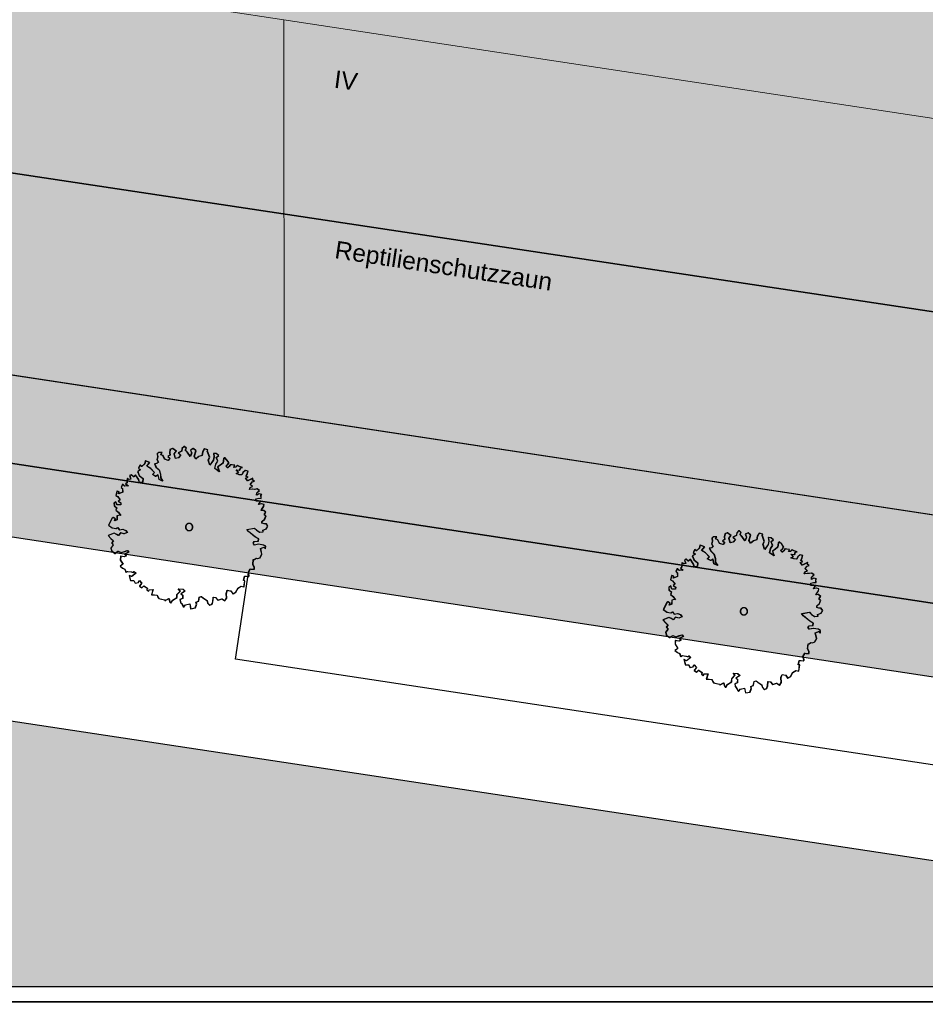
# Model space of a CAD drawing. Header units: metres. Extents: x -5203299 to 2078834, y 245743 to 5816291.
# Tile 229 of 256: x 366398 to 366429, y 5814224 to 5814258. Entities that reach past the tile are written whole.
import ezdxf

# ---------------------------------------------------------------- set-up
doc = ezdxf.new("R2010")
doc.units = ezdxf.units.M
doc.header["$LTSCALE"] = 0.5
for name, color, linetype, lineweight in [('01.01_Text-Beschriftung Geschosse', 7, 'Continuous', 25), ('02.00_Gebäude-Dachlinien Neubau etc', 7, 'Continuous', 9), ('02.02_Nutzung. Gebäude-Gewerbe Neubau', 7, 'Continuous', 9), ('2D-Schatten', 7, 'Continuous', 5), ('30 -39 Baustelle- Fläche', 7, 'Continuous', 15), ('99.04_Erschließung_VP-S-Borde-Kantenstein', 7, 'Continuous', 25), ('CS_XREF_Straßenpl-Bäume', 7, 'Continuous', 25), ('Keine', 7, 'Continuous', 9)]:
    doc.layers.add(name, color=color, linetype=linetype, lineweight=lineweight)
for name, color, linetype, lineweight, true_color in [('30 -34 Innenwände- 4 Türen_Fenster', 7, 'Continuous', 15, 0x9955ff), ('99.04_Erschließung_VP-S-Borde-Begrenzungslinie-Parkstände', 1, 'Continuous', 25, 0xff0000), ('99.04_Erschließung_VP-S-Farben-Gehweg-Betonsteinpflaster', 7, 'Continuous', 25, 0xffd6a8), ('99.04_Erschließung_VP-S-Farben-Grünflächen', 7, 'Continuous', 25, 0xc2e687), ('99.04_Erschließung_VP-S-Farben-Mulde', 7, 'Continuous', 25, 0xa8ffff), ('99.04_Gleisplanung VP 02_23-EB-1236R-A-FAHRKANTE', 150, 'Continuous', 35, 0x007fff), ('S-Baum', 7, 'Continuous', 25, 0x4c994c)]:
    doc.layers.add(name, color=color, linetype=linetype, lineweight=lineweight, true_color=true_color)
doc.styles.add('Arial', font='arial.ttf')

# ---------------------------------------------------------------- blocks, each defined once
blk = doc.blocks.new('Gruppe-13')
at = {"layer": 'S-Baum', "flags": 128}
blk.add_lwpolyline([(366425.884, 5814237.619), (366425.817, 5814237.621), (366425.738, 5814237.643), (366425.74, 5814237.691), (366425.83, 5814237.776), (366425.874, 5814237.89), (366425.826, 5814237.912), (366425.828, 5814237.96), (366425.867, 5814238.018), (366425.793, 5814238.08), (366425.713, 5814238.071), (366425.726, 5814238.111), (366425.797, 5814238.216), (366425.808, 5814238.283), (366425.721, 5814238.306), (366425.624, 5814238.281), (366425.684, 5814238.386), (366425.54, 5814238.4), (366425.532, 5814238.479), (366425.631, 5814238.496), (366425.707, 5814238.493), (366425.703, 5814238.601), (366425.723, 5814238.628), (366425.636, 5814238.651), (366425.556, 5814238.606), (366425.558, 5814238.682), (366425.64, 5814238.758), (366425.563, 5814238.821), (366425.483, 5814238.803), (366425.407, 5814238.806), (366425.307, 5814238.798), (366425.33, 5814238.868), (366425.41, 5814238.902), (366425.333, 5814238.975), (366425.404, 5814239.061), (366425.473, 5814239.087), (366425.417, 5814239.117), (366425.42, 5814239.185), (366425.33, 5814239.14), (366425.241, 5814239.095), (366425.173, 5814239.185), (366425.254, 5814239.221), (366425.187, 5814239.252), (366425.23, 5814239.338), (366425.252, 5814239.425), (366425.165, 5814239.448), (366425.084, 5814239.383), (366425.042, 5814239.305), (366424.954, 5814239.308), (366424.848, 5814239.351), (366424.928, 5814239.388), (366424.852, 5814239.47), (366424.971, 5814239.466), (366425.002, 5814239.541), (366425.062, 5814239.559), (366424.955, 5814239.594), (366424.885, 5814239.624), (366424.827, 5814239.567), (366424.767, 5814239.56), (366424.798, 5814239.636), (366424.702, 5814239.65), (366424.643, 5814239.652), (366424.601, 5814239.594), (366424.552, 5814239.548), (366424.494, 5814239.598), (366424.555, 5814239.655), (366424.597, 5814239.713), (366424.532, 5814239.812), (366424.448, 5814239.902), (366424.415, 5814239.864), (366424.39, 5814239.709), (366424.3, 5814239.633), (366424.21, 5814239.579), (366424.264, 5814239.411), (366424.112, 5814239.523), (366424.145, 5814239.669), (366424.217, 5814239.774), (366424.165, 5814239.903), (366424.243, 5814239.969), (366424.158, 5814240.039), (366424.07, 5814240.042), (366424.086, 5814239.926), (366424.062, 5814239.808), (366423.941, 5814239.637), (366423.887, 5814239.814), (366423.93, 5814239.911), (366423.858, 5814240.118), (366423.871, 5814240.165), (366423.753, 5814240.2), (366423.693, 5814240.095), (366423.669, 5814239.968), (366423.56, 5814239.932), (366423.458, 5814239.848), (366423.402, 5814239.949), (366423.459, 5814240.131), (366423.374, 5814240.213), (366423.273, 5814240.157), (366423.318, 5814240.059), (366423.266, 5814239.934), (366423.163, 5814240.082), (366423.098, 5814240.155), (366423.128, 5814240.221), (366423.062, 5814240.283), (366422.983, 5814240.207), (366422.969, 5814240.119), (366422.851, 5814240.064), (366422.936, 5814239.982), (366422.854, 5814239.888), (366422.757, 5814239.863), (366422.715, 5814240.017), (366422.711, 5814240.021), (366422.785, 5814240.114), (366422.661, 5814240.206), (366422.572, 5814240.172), (366422.557, 5814240.065), (366422.565, 5814239.977), (366422.493, 5814239.929), (366422.562, 5814239.879), (366422.508, 5814239.801), (366422.385, 5814239.836), (366422.33, 5814239.966), (366422.252, 5814239.997), (366422.294, 5814240.074), (366422.178, 5814240.067), (366422.125, 5814240.021), (366422.142, 5814239.921), (366422.119, 5814239.834), (366422.167, 5814239.736), (366422.114, 5814239.69), (366422.037, 5814239.681), (366422.09, 5814239.572), (366422.194, 5814239.472), (366422.24, 5814239.324), (366422.244, 5814239.196), (366422.32, 5814239.086), (366422.194, 5814239.138), (366422.16, 5814239.307), (366422.079, 5814239.25), (366421.965, 5814239.313), (366422.036, 5814239.379), (366421.904, 5814239.519), (366421.771, 5814239.603), (366421.872, 5814239.727), (366421.718, 5814239.78), (366421.695, 5814239.684), (366421.593, 5814239.589), (366421.538, 5814239.639), (366421.483, 5814239.533), (366421.552, 5814239.474), (366421.451, 5814239.418), (366421.506, 5814239.281), (366421.638, 5814239.177), (366421.625, 5814239.05), (366421.517, 5814239.034), (366421.49, 5814239.143), (366421.379, 5814239.305), (366421.317, 5814239.236), (366421.232, 5814239.298), (366421.183, 5814239.28), (366421.218, 5814239.152), (366421.159, 5814239.145), (366421.092, 5814239.176), (366421.089, 5814239.108), (366421.087, 5814239.029), (366421.046, 5814238.994), (366421.131, 5814238.923), (366421.003, 5814238.907), (366420.938, 5814238.977), (366420.886, 5814238.872), (366420.933, 5814238.83), (366420.94, 5814238.703), (366420.799, 5814238.648), (366420.813, 5814238.719), (366420.743, 5814238.738), (366420.701, 5814238.595), (366420.768, 5814238.553), (366420.852, 5814238.443), (366420.791, 5814238.397), (366420.877, 5814238.343), (366420.866, 5814238.267), (366420.747, 5814238.271), (366420.703, 5814238.38), (366420.641, 5814238.323), (366420.649, 5814238.235), (366420.735, 5814238.172), (366420.704, 5814238.086), (366420.789, 5814238.015), (366420.873, 5814237.905), (366420.845, 5814237.917), (366420.745, 5814237.889), (366420.741, 5814237.753), (366420.66, 5814237.717), (366420.682, 5814237.784), (366420.616, 5814237.834), (366420.576, 5814237.807), (366420.451, 5814237.568), (366420.576, 5814237.476), (366420.711, 5814237.46), (366420.771, 5814237.489), (366420.825, 5814237.408), (366420.945, 5814237.432), (366421.04, 5814237.392), (366421.097, 5814237.32), (366420.988, 5814237.275), (366420.873, 5814237.308), (366420.79, 5814237.214), (366420.732, 5814237.256), (366420.646, 5814237.298), (366420.439, 5814237.215), (366420.532, 5814237.115), (366420.617, 5814237.033), (366420.558, 5814236.967), (366420.613, 5814236.898), (366420.532, 5814236.784), (366420.557, 5814236.685), (366420.671, 5814236.601), (366420.781, 5814236.677), (366420.886, 5814236.625), (366421.007, 5814236.669), (366421.095, 5814236.695), (366421.142, 5814236.636), (366421.004, 5814236.573), (366421.061, 5814236.512), (366420.989, 5814236.483), (366420.865, 5814236.507), (366420.861, 5814236.372), (366420.952, 5814236.233), (366420.854, 5814236.157), (366420.939, 5814236.094), (366421.014, 5814236.055), (366421.05, 5814235.955), (366421.111, 5814235.981), (366421.237, 5814235.96), (366421.305, 5814235.946), (366421.334, 5814235.974), (366421.4, 5814235.915), (366421.249, 5814235.801), (366421.163, 5814235.844), (366421.208, 5814235.667), (366421.324, 5814235.663), (366421.369, 5814235.573), (366421.477, 5814235.598), (366421.51, 5814235.665), (366421.595, 5814235.574), (366421.524, 5814235.48), (366421.524, 5814235.469), (366421.598, 5814235.41), (366421.668, 5814235.484), (366421.785, 5814235.404), (366421.771, 5814235.345), (366421.829, 5814235.295), (366421.859, 5814235.35), (366421.987, 5814235.357), (366421.932, 5814235.172), (366422.029, 5814235.169), (366422.128, 5814235.166), (366422.145, 5814235.109), (366422.183, 5814235.048), (366422.231, 5814235.035), (366422.385, 5814235.001), (366422.404, 5814234.973), (366422.424, 5814234.992), (366422.534, 5814235.045), (366422.558, 5814234.936), (366422.596, 5814234.887), (366422.659, 5814234.992), (366422.81, 5814235.086), (366422.813, 5814235.182), (366422.925, 5814235.306), (366422.856, 5814235.376), (366423.015, 5814235.371), (366423.089, 5814235.3), (366422.95, 5814235.206), (366423.008, 5814235.167), (366423.004, 5814235.048), (366422.915, 5814235.012), (366422.928, 5814234.915), (366422.967, 5814234.874), (366423.042, 5814234.744), (366423.104, 5814234.83), (366423.249, 5814234.865), (366423.283, 5814234.697), (366423.44, 5814234.722), (366423.484, 5814234.848), (366423.466, 5814234.917), (366423.555, 5814234.953), (366423.58, 5814235.097), (366423.648, 5814235.114), (366423.707, 5814235.073), (366423.839, 5814234.98), (366423.867, 5814234.883), (366423.933, 5814234.822), (366424.013, 5814234.85), (366424.044, 5814234.937), (366424.058, 5814235.092), (366424.137, 5814235.078), (366424.222, 5814234.987), (366424.359, 5814235.034), (366424.456, 5814234.971), (366424.518, 5814235.056), (366424.504, 5814235.224), (366424.545, 5814235.33), (366424.663, 5814235.306), (366424.736, 5814235.205), (366424.837, 5814235.261), (366424.909, 5814235.405), (366425.019, 5814235.469), (366425.117, 5814235.446), (366425.144, 5814235.66), (366425.105, 5814235.67), (366425.138, 5814235.816), (366425.198, 5814235.814), (366425.274, 5814235.803), (366425.295, 5814235.831), (366425.295, 5814235.839), (366425.262, 5814235.948), (366425.334, 5814236.064), (366425.37, 5814236.052), (366425.469, 5814236.06), (366425.471, 5814236.119), (366425.427, 5814236.217), (366425.441, 5814236.392), (366425.472, 5814236.391), (366425.542, 5814236.436), (366425.589, 5814236.426), (366425.669, 5814236.452), (366425.73, 5814236.577), (366425.689, 5814236.765), (366425.798, 5814236.81), (366425.855, 5814236.759), (366425.858, 5814236.847), (366425.792, 5814236.889), (366425.614, 5814236.915), (366425.478, 5814236.888), (366425.432, 5814236.949), (366425.473, 5814237.007), (366425.609, 5814237.022), (366425.621, 5814237.098), (366425.498, 5814237.17), (366425.27, 5814237.356), (366425.213, 5814237.426), (366425.478, 5814237.474), (366425.554, 5814237.395), (366425.66, 5814237.332), (366425.776, 5814237.339), (366425.769, 5814237.396), (366425.769, 5814237.396), (366425.887, 5814237.44), (366425.938, 5814237.538)], close=True, dxfattribs=at)
at = {"layer": 'S-Baum'}
blk.add_rational_spline([(366423.196, 5814237.388), (366422.958, 5814237.451), (366423.022, 5814237.689), (366423.259, 5814237.625), (366423.497, 5814237.562), (366423.434, 5814237.324), (366423.196, 5814237.388)], [1, 0.333333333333, 0.333333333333, 1, 0.333333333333, 0.333333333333, 1], degree=3, knots=[0, 0, 0, 0, 0.5, 0.5, 0.5, 1, 1, 1, 1], dxfattribs=at)
blk = doc.blocks.new('Gruppe-14')
at = {"layer": 'S-Baum', "flags": 128}
blk.add_lwpolyline([(366406.782, 5814240.519), (366406.714, 5814240.521), (366406.636, 5814240.544), (366406.637, 5814240.592), (366406.728, 5814240.676), (366406.771, 5814240.791), (366406.724, 5814240.812), (366406.726, 5814240.86), (366406.764, 5814240.918), (366406.69, 5814240.98), (366406.611, 5814240.972), (366406.623, 5814241.011), (366406.695, 5814241.116), (366406.705, 5814241.183), (366406.619, 5814241.206), (366406.521, 5814241.181), (366406.582, 5814241.287), (366406.438, 5814241.3), (366406.429, 5814241.38), (366406.529, 5814241.396), (366406.605, 5814241.393), (366406.6, 5814241.501), (366406.621, 5814241.529), (366406.534, 5814241.551), (366406.453, 5814241.506), (366406.456, 5814241.582), (366406.538, 5814241.659), (366406.46, 5814241.721), (366406.381, 5814241.704), (366406.304, 5814241.706), (366406.205, 5814241.698), (366406.227, 5814241.768), (366406.308, 5814241.802), (366406.231, 5814241.876), (366406.302, 5814241.961), (366406.37, 5814241.987), (366406.315, 5814242.017), (366406.317, 5814242.085), (366406.228, 5814242.04), (366406.139, 5814241.995), (366406.071, 5814242.085), (366406.151, 5814242.122), (366406.085, 5814242.152), (366406.127, 5814242.239), (366406.15, 5814242.325), (366406.063, 5814242.348), (366405.981, 5814242.283), (366405.939, 5814242.205), (366405.852, 5814242.208), (366405.745, 5814242.251), (366405.826, 5814242.288), (366405.749, 5814242.37), (366405.868, 5814242.366), (366405.899, 5814242.441), (366405.959, 5814242.459), (366405.853, 5814242.494), (366405.783, 5814242.525), (366405.724, 5814242.467), (366405.665, 5814242.461), (366405.696, 5814242.536), (366405.6, 5814242.551), (366405.541, 5814242.553), (366405.499, 5814242.495), (366405.449, 5814242.448), (366405.392, 5814242.498), (366405.453, 5814242.556), (366405.495, 5814242.614), (366405.43, 5814242.712), (366405.345, 5814242.803), (366405.313, 5814242.764), (366405.288, 5814242.609), (366405.197, 5814242.533), (366405.108, 5814242.48), (366405.162, 5814242.311), (366405.01, 5814242.424), (366405.043, 5814242.57), (366405.114, 5814242.675), (366405.062, 5814242.804), (366405.141, 5814242.869), (366405.056, 5814242.94), (366404.968, 5814242.943), (366404.984, 5814242.826), (366404.96, 5814242.708), (366404.838, 5814242.537), (366404.785, 5814242.714), (366404.828, 5814242.812), (366404.755, 5814243.018), (366404.768, 5814243.065), (366404.651, 5814243.101), (366404.59, 5814242.995), (366404.566, 5814242.869), (366404.458, 5814242.833), (366404.356, 5814242.748), (366404.3, 5814242.849), (366404.357, 5814243.031), (366404.272, 5814243.113), (366404.171, 5814243.057), (366404.216, 5814242.96), (366404.163, 5814242.834), (366404.061, 5814242.982), (366403.995, 5814243.055), (366404.026, 5814243.122), (366403.96, 5814243.183), (366403.881, 5814243.107), (366403.867, 5814243.02), (366403.749, 5814242.964), (366403.834, 5814242.882), (366403.751, 5814242.789), (366403.654, 5814242.764), (366403.612, 5814242.918), (366403.609, 5814242.921), (366403.683, 5814243.015), (366403.558, 5814243.106), (366403.469, 5814243.073), (366403.454, 5814242.966), (366403.463, 5814242.878), (366403.39, 5814242.829), (366403.459, 5814242.779), (366403.406, 5814242.701), (366403.283, 5814242.737), (366403.228, 5814242.866), (366403.149, 5814242.897), (366403.192, 5814242.975), (366403.075, 5814242.967), (366403.023, 5814242.921), (366403.039, 5814242.821), (366403.016, 5814242.734), (366403.064, 5814242.637), (366403.012, 5814242.59), (366402.935, 5814242.582), (366402.988, 5814242.472), (366403.092, 5814242.373), (366403.138, 5814242.224), (366403.142, 5814242.096), (366403.218, 5814241.986), (366403.092, 5814242.039), (366403.058, 5814242.207), (366402.977, 5814242.15), (366402.863, 5814242.213), (366402.933, 5814242.279), (366402.802, 5814242.419), (366402.669, 5814242.503), (366402.769, 5814242.627), (366402.616, 5814242.68), (366402.592, 5814242.585), (366402.49, 5814242.489), (366402.435, 5814242.539), (366402.381, 5814242.433), (366402.45, 5814242.375), (366402.349, 5814242.319), (366402.403, 5814242.181), (366402.536, 5814242.077), (366402.523, 5814241.951), (366402.415, 5814241.934), (366402.387, 5814242.043), (366402.277, 5814242.205), (366402.215, 5814242.136), (366402.129, 5814242.199), (366402.081, 5814242.181), (366402.116, 5814242.052), (366402.056, 5814242.046), (366401.989, 5814242.076), (366401.987, 5814242.008), (366401.984, 5814241.929), (366401.944, 5814241.894), (366402.029, 5814241.823), (366401.901, 5814241.808), (366401.835, 5814241.878), (366401.784, 5814241.772), (366401.83, 5814241.731), (366401.837, 5814241.603), (366401.697, 5814241.549), (366401.711, 5814241.619), (366401.641, 5814241.638), (366401.599, 5814241.495), (366401.665, 5814241.453), (366401.749, 5814241.343), (366401.688, 5814241.297), (366401.774, 5814241.243), (366401.763, 5814241.167), (366401.645, 5814241.171), (366401.6, 5814241.28), (366401.539, 5814241.223), (366401.547, 5814241.135), (366401.633, 5814241.073), (366401.601, 5814240.986), (366401.687, 5814240.915), (366401.771, 5814240.805), (366401.743, 5814240.817), (366401.643, 5814240.789), (366401.638, 5814240.654), (366401.558, 5814240.617), (366401.58, 5814240.684), (366401.514, 5814240.734), (366401.473, 5814240.707), (366401.349, 5814240.468), (366401.473, 5814240.376), (366401.609, 5814240.36), (366401.669, 5814240.39), (366401.723, 5814240.308), (366401.842, 5814240.333), (366401.937, 5814240.293), (366401.994, 5814240.22), (366401.885, 5814240.176), (366401.77, 5814240.208), (366401.688, 5814240.114), (366401.63, 5814240.156), (366401.544, 5814240.199), (366401.337, 5814240.115), (366401.43, 5814240.016), (366401.515, 5814239.934), (366401.456, 5814239.868), (366401.51, 5814239.798), (366401.43, 5814239.685), (366401.455, 5814239.585), (366401.568, 5814239.502), (366401.678, 5814239.577), (366401.784, 5814239.526), (366401.904, 5814239.57), (366401.993, 5814239.595), (366402.039, 5814239.537), (366401.901, 5814239.474), (366401.958, 5814239.412), (366401.887, 5814239.383), (366401.763, 5814239.407), (366401.758, 5814239.272), (366401.85, 5814239.133), (366401.751, 5814239.057), (366401.837, 5814238.995), (366401.912, 5814238.955), (366401.948, 5814238.855), (366402.008, 5814238.881), (366402.135, 5814238.86), (366402.202, 5814238.847), (366402.232, 5814238.874), (366402.298, 5814238.815), (366402.147, 5814238.701), (366402.06, 5814238.744), (366402.105, 5814238.567), (366402.221, 5814238.563), (366402.266, 5814238.474), (366402.375, 5814238.498), (366402.408, 5814238.565), (366402.493, 5814238.475), (366402.422, 5814238.381), (366402.421, 5814238.369), (366402.496, 5814238.31), (366402.566, 5814238.384), (366402.682, 5814238.304), (366402.669, 5814238.245), (366402.727, 5814238.195), (366402.757, 5814238.251), (366402.884, 5814238.258), (366402.83, 5814238.073), (366402.926, 5814238.069), (366403.025, 5814238.066), (366403.043, 5814238.009), (366403.081, 5814237.948), (366403.128, 5814237.935), (366403.283, 5814237.902), (366403.302, 5814237.873), (366403.322, 5814237.892), (366403.431, 5814237.945), (366403.456, 5814237.836), (366403.494, 5814237.787), (366403.557, 5814237.892), (366403.707, 5814237.986), (366403.711, 5814238.082), (366403.822, 5814238.206), (366403.754, 5814238.276), (366403.912, 5814238.271), (366403.986, 5814238.2), (366403.847, 5814238.106), (366403.905, 5814238.067), (366403.901, 5814237.949), (366403.812, 5814237.912), (366403.826, 5814237.815), (366403.864, 5814237.775), (366403.939, 5814237.645), (366404.001, 5814237.73), (366404.147, 5814237.765), (366404.181, 5814237.597), (366404.337, 5814237.623), (366404.381, 5814237.748), (366404.364, 5814237.817), (366404.453, 5814237.854), (366404.478, 5814237.997), (366404.546, 5814238.015), (366404.604, 5814237.973), (366404.737, 5814237.881), (366404.765, 5814237.784), (366404.83, 5814237.722), (366404.911, 5814237.75), (366404.942, 5814237.837), (366404.956, 5814237.992), (366405.034, 5814237.978), (366405.119, 5814237.888), (366405.257, 5814237.934), (366405.353, 5814237.871), (366405.416, 5814237.957), (366405.402, 5814238.124), (366405.442, 5814238.23), (366405.56, 5814238.206), (366405.633, 5814238.105), (366405.734, 5814238.161), (366405.807, 5814238.306), (366405.917, 5814238.37), (366406.015, 5814238.347), (366406.042, 5814238.561), (366406.003, 5814238.571), (366406.036, 5814238.717), (366406.095, 5814238.715), (366406.171, 5814238.703), (366406.192, 5814238.731), (366406.192, 5814238.74), (366406.159, 5814238.848), (366406.231, 5814238.965), (366406.268, 5814238.952), (366406.367, 5814238.96), (366406.369, 5814239.019), (366406.324, 5814239.117), (366406.338, 5814239.292), (366406.37, 5814239.291), (366406.439, 5814239.337), (366406.487, 5814239.326), (366406.567, 5814239.352), (366406.628, 5814239.477), (366406.586, 5814239.665), (366406.695, 5814239.71), (366406.753, 5814239.66), (366406.756, 5814239.747), (366406.689, 5814239.789), (366406.512, 5814239.815), (366406.375, 5814239.789), (366406.329, 5814239.85), (366406.371, 5814239.908), (366406.507, 5814239.923), (366406.518, 5814239.999), (366406.396, 5814240.071), (366406.167, 5814240.257), (366406.11, 5814240.327), (366406.375, 5814240.374), (366406.452, 5814240.295), (366406.557, 5814240.232), (366406.673, 5814240.24), (366406.667, 5814240.296), (366406.667, 5814240.296), (366406.784, 5814240.341), (366406.836, 5814240.438)], close=True, dxfattribs=at)
at = {"layer": 'S-Baum'}
blk.add_rational_spline([(366404.093, 5814240.288), (366403.855, 5814240.352), (366403.919, 5814240.589), (366404.157, 5814240.526), (366404.395, 5814240.462), (366404.331, 5814240.224), (366404.093, 5814240.288)], [1, 0.333333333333, 0.333333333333, 1, 0.333333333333, 0.333333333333, 1], degree=3, knots=[0, 0, 0, 0, 0.5, 0.5, 0.5, 1, 1, 1, 1], dxfattribs=at)
blk = doc.blocks.new('_25-01-10_187 KRA_CS_LP4_Außenanlagenplan (3D)')
at = {"layer": 'CS_XREF_Straßenpl-Bäume'}
for name in ['Gruppe-14', 'Gruppe-13']:
    blk.add_blockref(name, (0, 0), dxfattribs=at)
blk = doc.blocks.new('Gruppe-458')
at = {"layer": 'S-Baum', "flags": 128}
blk.add_lwpolyline([(-166.927, 31.911), (-166.995, 31.913), (-167.073, 31.936), (-167.072, 31.984), (-166.981, 32.068), (-166.937, 32.183), (-166.985, 32.204), (-166.983, 32.252), (-166.944, 32.31), (-167.019, 32.372), (-167.098, 32.364), (-167.086, 32.403), (-167.014, 32.508), (-167.003, 32.575), (-167.09, 32.598), (-167.187, 32.573), (-167.127, 32.679), (-167.271, 32.692), (-167.28, 32.772), (-167.18, 32.788), (-167.104, 32.785), (-167.109, 32.893), (-167.088, 32.921), (-167.175, 32.943), (-167.256, 32.898), (-167.253, 32.974), (-167.171, 33.051), (-167.248, 33.113), (-167.328, 33.096), (-167.405, 33.098), (-167.504, 33.09), (-167.482, 33.16), (-167.401, 33.194), (-167.478, 33.268), (-167.407, 33.353), (-167.338, 33.379), (-167.394, 33.409), (-167.392, 33.477), (-167.481, 33.432), (-167.57, 33.387), (-167.638, 33.477), (-167.557, 33.514), (-167.624, 33.544), (-167.582, 33.631), (-167.559, 33.717), (-167.646, 33.74), (-167.727, 33.675), (-167.77, 33.597), (-167.857, 33.6), (-167.963, 33.644), (-167.883, 33.68), (-167.959, 33.762), (-167.841, 33.758), (-167.81, 33.834), (-167.75, 33.851), (-167.856, 33.886), (-167.926, 33.917), (-167.984, 33.859), (-168.044, 33.853), (-168.013, 33.928), (-168.109, 33.943), (-168.168, 33.945), (-168.21, 33.887), (-168.26, 33.84), (-168.317, 33.89), (-168.256, 33.948), (-168.214, 34.006), (-168.279, 34.104), (-168.364, 34.195), (-168.396, 34.156), (-168.421, 34.001), (-168.511, 33.925), (-168.601, 33.872), (-168.547, 33.703), (-168.699, 33.816), (-168.666, 33.962), (-168.594, 34.067), (-168.647, 34.196), (-168.568, 34.261), (-168.653, 34.332), (-168.741, 34.335), (-168.725, 34.218), (-168.749, 34.1), (-168.871, 33.929), (-168.924, 34.106), (-168.881, 34.204), (-168.954, 34.41), (-168.941, 34.457), (-169.058, 34.493), (-169.118, 34.387), (-169.143, 34.261), (-169.251, 34.225), (-169.353, 34.14), (-169.409, 34.241), (-169.352, 34.423), (-169.437, 34.505), (-169.538, 34.449), (-169.493, 34.352), (-169.546, 34.226), (-169.648, 34.374), (-169.714, 34.447), (-169.683, 34.514), (-169.749, 34.575), (-169.828, 34.499), (-169.842, 34.412), (-169.96, 34.356), (-169.875, 34.274), (-169.958, 34.181), (-170.055, 34.156), (-170.097, 34.31), (-170.1, 34.313), (-170.026, 34.407), (-170.151, 34.499), (-170.239, 34.465), (-170.254, 34.358), (-170.246, 34.27), (-170.318, 34.221), (-170.249, 34.171), (-170.303, 34.093), (-170.426, 34.129), (-170.481, 34.258), (-170.56, 34.289), (-170.517, 34.367), (-170.634, 34.359), (-170.686, 34.313), (-170.67, 34.213), (-170.692, 34.126), (-170.645, 34.029), (-170.697, 33.982), (-170.774, 33.974), (-170.721, 33.864), (-170.617, 33.765), (-170.571, 33.616), (-170.567, 33.489), (-170.491, 33.378), (-170.617, 33.431), (-170.651, 33.599), (-170.732, 33.542), (-170.846, 33.605), (-170.776, 33.671), (-170.907, 33.811), (-171.04, 33.895), (-170.939, 34.019), (-171.093, 34.072), (-171.116, 33.977), (-171.219, 33.881), (-171.274, 33.931), (-171.328, 33.826), (-171.259, 33.767), (-171.36, 33.711), (-171.306, 33.573), (-171.173, 33.469), (-171.186, 33.343), (-171.294, 33.326), (-171.322, 33.435), (-171.432, 33.597), (-171.494, 33.528), (-171.58, 33.591), (-171.628, 33.573), (-171.593, 33.444), (-171.653, 33.438), (-171.72, 33.468), (-171.722, 33.4), (-171.724, 33.321), (-171.765, 33.286), (-171.68, 33.215), (-171.808, 33.2), (-171.873, 33.27), (-171.925, 33.164), (-171.878, 33.123), (-171.871, 32.995), (-172.012, 32.941), (-171.998, 33.011), (-172.068, 33.03), (-172.11, 32.887), (-172.043, 32.845), (-171.959, 32.735), (-172.02, 32.689), (-171.935, 32.635), (-171.946, 32.559), (-172.064, 32.563), (-172.109, 32.672), (-172.17, 32.615), (-172.162, 32.527), (-172.076, 32.465), (-172.107, 32.378), (-172.022, 32.307), (-171.938, 32.197), (-171.966, 32.209), (-172.066, 32.181), (-172.071, 32.046), (-172.151, 32.009), (-172.129, 32.076), (-172.195, 32.126), (-172.236, 32.099), (-172.36, 31.86), (-172.236, 31.768), (-172.1, 31.752), (-172.04, 31.782), (-171.986, 31.701), (-171.866, 31.725), (-171.772, 31.685), (-171.715, 31.612), (-171.824, 31.568), (-171.939, 31.6), (-172.021, 31.506), (-172.079, 31.548), (-172.165, 31.591), (-172.372, 31.507), (-172.279, 31.408), (-172.194, 31.326), (-172.253, 31.26), (-172.199, 31.19), (-172.279, 31.077), (-172.254, 30.977), (-172.141, 30.894), (-172.031, 30.969), (-171.925, 30.918), (-171.805, 30.962), (-171.716, 30.987), (-171.67, 30.929), (-171.808, 30.866), (-171.75, 30.804), (-171.822, 30.775), (-171.946, 30.799), (-171.95, 30.664), (-171.859, 30.525), (-171.958, 30.449), (-171.872, 30.387), (-171.797, 30.347), (-171.761, 30.247), (-171.7, 30.273), (-171.574, 30.252), (-171.506, 30.239), (-171.477, 30.266), (-171.411, 30.207), (-171.562, 30.093), (-171.649, 30.136), (-171.604, 29.959), (-171.488, 29.955), (-171.443, 29.866), (-171.334, 29.89), (-171.301, 29.957), (-171.216, 29.867), (-171.287, 29.773), (-171.288, 29.762), (-171.213, 29.702), (-171.143, 29.776), (-171.027, 29.696), (-171.04, 29.637), (-170.982, 29.587), (-170.952, 29.643), (-170.824, 29.65), (-170.879, 29.465), (-170.783, 29.461), (-170.684, 29.458), (-170.666, 29.401), (-170.628, 29.34), (-170.581, 29.327), (-170.426, 29.294), (-170.407, 29.265), (-170.387, 29.284), (-170.277, 29.337), (-170.253, 29.228), (-170.215, 29.179), (-170.152, 29.284), (-170.002, 29.378), (-169.998, 29.474), (-169.887, 29.598), (-169.955, 29.668), (-169.797, 29.663), (-169.723, 29.592), (-169.862, 29.498), (-169.803, 29.459), (-169.808, 29.341), (-169.897, 29.304), (-169.883, 29.207), (-169.845, 29.167), (-169.77, 29.037), (-169.707, 29.122), (-169.562, 29.157), (-169.528, 28.989), (-169.371, 29.015), (-169.328, 29.141), (-169.345, 29.209), (-169.256, 29.246), (-169.231, 29.389), (-169.163, 29.407), (-169.105, 29.365), (-168.972, 29.273), (-168.944, 29.176), (-168.878, 29.114), (-168.798, 29.142), (-168.767, 29.229), (-168.753, 29.384), (-168.674, 29.37), (-168.59, 29.28), (-168.452, 29.326), (-168.355, 29.263), (-168.293, 29.349), (-168.307, 29.516), (-168.267, 29.622), (-168.149, 29.598), (-168.076, 29.497), (-167.975, 29.553), (-167.902, 29.698), (-167.792, 29.762), (-167.694, 29.739), (-167.667, 29.953), (-167.706, 29.963), (-167.673, 30.109), (-167.614, 30.107), (-167.538, 30.095), (-167.517, 30.123), (-167.516, 30.132), (-167.55, 30.24), (-167.478, 30.357), (-167.441, 30.344), (-167.342, 30.352), (-167.34, 30.411), (-167.385, 30.509), (-167.37, 30.684), (-167.339, 30.683), (-167.27, 30.729), (-167.222, 30.719), (-167.142, 30.744), (-167.081, 30.869), (-167.123, 31.057), (-167.014, 31.102), (-166.956, 31.052), (-166.953, 31.139), (-167.02, 31.181), (-167.197, 31.207), (-167.334, 31.181), (-167.38, 31.242), (-167.338, 31.3), (-167.202, 31.315), (-167.191, 31.391), (-167.313, 31.463), (-167.541, 31.649), (-167.599, 31.719), (-167.334, 31.766), (-167.257, 31.687), (-167.152, 31.624), (-167.035, 31.632), (-167.042, 31.688), (-167.042, 31.688), (-166.924, 31.733), (-166.873, 31.83)], close=True, dxfattribs=at)
at = {"layer": 'S-Baum'}
blk.add_rational_spline([(-169.616, 31.68), (-169.853, 31.744), (-169.79, 31.981), (-169.552, 31.918), (-169.314, 31.854), (-169.378, 31.616), (-169.616, 31.68)], [1, 0.333333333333, 0.333333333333, 1, 0.333333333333, 0.333333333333, 1], degree=3, knots=[0, 0, 0, 0, 0.5, 0.5, 0.5, 1, 1, 1, 1], dxfattribs=at)
blk = doc.blocks.new('Gruppe-459')
at = {"layer": 'S-Baum', "flags": 128}
blk.add_lwpolyline([(-186.029, 34.811), (-186.097, 34.813), (-186.176, 34.836), (-186.174, 34.884), (-186.083, 34.969), (-186.04, 35.083), (-186.087, 35.104), (-186.086, 35.153), (-186.047, 35.211), (-186.121, 35.273), (-186.201, 35.264), (-186.188, 35.303), (-186.117, 35.408), (-186.106, 35.476), (-186.193, 35.498), (-186.29, 35.473), (-186.23, 35.579), (-186.374, 35.592), (-186.382, 35.672), (-186.283, 35.688), (-186.206, 35.686), (-186.211, 35.793), (-186.19, 35.821), (-186.277, 35.844), (-186.358, 35.798), (-186.356, 35.875), (-186.274, 35.951), (-186.351, 36.013), (-186.431, 35.996), (-186.507, 35.999), (-186.606, 35.991), (-186.584, 36.061), (-186.504, 36.095), (-186.58, 36.168), (-186.51, 36.253), (-186.441, 36.279), (-186.496, 36.309), (-186.494, 36.377), (-186.583, 36.332), (-186.673, 36.287), (-186.74, 36.377), (-186.66, 36.414), (-186.727, 36.445), (-186.684, 36.531), (-186.661, 36.618), (-186.748, 36.64), (-186.83, 36.575), (-186.872, 36.498), (-186.96, 36.501), (-187.066, 36.544), (-186.985, 36.581), (-187.062, 36.662), (-186.943, 36.658), (-186.912, 36.734), (-186.852, 36.752), (-186.959, 36.786), (-187.028, 36.817), (-187.087, 36.759), (-187.147, 36.753), (-187.116, 36.828), (-187.211, 36.843), (-187.271, 36.845), (-187.312, 36.787), (-187.362, 36.74), (-187.42, 36.791), (-187.358, 36.848), (-187.317, 36.906), (-187.381, 37.004), (-187.466, 37.095), (-187.499, 37.056), (-187.524, 36.902), (-187.614, 36.825), (-187.703, 36.772), (-187.65, 36.603), (-187.802, 36.716), (-187.768, 36.862), (-187.697, 36.967), (-187.749, 37.096), (-187.67, 37.161), (-187.756, 37.232), (-187.843, 37.235), (-187.828, 37.118), (-187.851, 37), (-187.973, 36.829), (-188.027, 37.006), (-187.984, 37.104), (-188.056, 37.31), (-188.043, 37.358), (-188.161, 37.393), (-188.221, 37.287), (-188.245, 37.161), (-188.354, 37.125), (-188.456, 37.041), (-188.512, 37.142), (-188.455, 37.324), (-188.54, 37.406), (-188.64, 37.35), (-188.596, 37.252), (-188.648, 37.126), (-188.751, 37.274), (-188.816, 37.347), (-188.785, 37.414), (-188.851, 37.476), (-188.93, 37.399), (-188.945, 37.312), (-189.063, 37.256), (-188.978, 37.174), (-189.06, 37.081), (-189.157, 37.056), (-189.199, 37.21), (-189.203, 37.213), (-189.129, 37.307), (-189.253, 37.399), (-189.342, 37.365), (-189.357, 37.258), (-189.348, 37.17), (-189.421, 37.122), (-189.352, 37.071), (-189.405, 36.994), (-189.529, 37.029), (-189.584, 37.158), (-189.662, 37.189), (-189.62, 37.267), (-189.736, 37.26), (-189.789, 37.213), (-189.772, 37.114), (-189.795, 37.027), (-189.747, 36.929), (-189.8, 36.883), (-189.876, 36.874), (-189.824, 36.765), (-189.719, 36.665), (-189.674, 36.516), (-189.669, 36.389), (-189.594, 36.279), (-189.719, 36.331), (-189.753, 36.499), (-189.835, 36.442), (-189.948, 36.506), (-189.878, 36.571), (-190.009, 36.711), (-190.142, 36.795), (-190.042, 36.919), (-190.196, 36.972), (-190.219, 36.877), (-190.321, 36.781), (-190.376, 36.831), (-190.431, 36.726), (-190.362, 36.667), (-190.463, 36.611), (-190.408, 36.473), (-190.276, 36.37), (-190.288, 36.243), (-190.397, 36.227), (-190.424, 36.335), (-190.535, 36.497), (-190.596, 36.429), (-190.682, 36.491), (-190.731, 36.473), (-190.695, 36.344), (-190.755, 36.338), (-190.822, 36.368), (-190.824, 36.301), (-190.827, 36.221), (-190.868, 36.186), (-190.782, 36.115), (-190.91, 36.1), (-190.976, 36.17), (-191.028, 36.064), (-190.981, 36.023), (-190.974, 35.895), (-191.114, 35.841), (-191.101, 35.911), (-191.171, 35.93), (-191.212, 35.788), (-191.146, 35.746), (-191.062, 35.635), (-191.123, 35.589), (-191.037, 35.535), (-191.048, 35.459), (-191.167, 35.463), (-191.211, 35.572), (-191.273, 35.515), (-191.264, 35.427), (-191.179, 35.365), (-191.21, 35.278), (-191.125, 35.207), (-191.041, 35.097), (-191.068, 35.109), (-191.168, 35.082), (-191.173, 34.946), (-191.254, 34.909), (-191.231, 34.976), (-191.298, 35.027), (-191.338, 35), (-191.462, 34.761), (-191.338, 34.669), (-191.203, 34.653), (-191.142, 34.682), (-191.089, 34.601), (-190.969, 34.625), (-190.874, 34.585), (-190.817, 34.512), (-190.926, 34.468), (-191.041, 34.5), (-191.123, 34.407), (-191.181, 34.448), (-191.268, 34.491), (-191.474, 34.407), (-191.381, 34.308), (-191.297, 34.226), (-191.355, 34.16), (-191.301, 34.09), (-191.381, 33.977), (-191.356, 33.877), (-191.243, 33.794), (-191.133, 33.87), (-191.027, 33.818), (-190.907, 33.862), (-190.818, 33.887), (-190.772, 33.829), (-190.91, 33.766), (-190.853, 33.704), (-190.925, 33.676), (-191.048, 33.7), (-191.053, 33.564), (-190.961, 33.425), (-191.06, 33.349), (-190.975, 33.287), (-190.899, 33.248), (-190.863, 33.147), (-190.803, 33.174), (-190.676, 33.152), (-190.609, 33.139), (-190.58, 33.166), (-190.514, 33.107), (-190.665, 32.994), (-190.751, 33.036), (-190.706, 32.859), (-190.59, 32.855), (-190.545, 32.766), (-190.437, 32.791), (-190.403, 32.857), (-190.319, 32.767), (-190.39, 32.673), (-190.39, 32.662), (-190.316, 32.603), (-190.245, 32.677), (-190.129, 32.596), (-190.142, 32.537), (-190.085, 32.487), (-190.054, 32.543), (-189.927, 32.55), (-189.981, 32.365), (-189.885, 32.362), (-189.786, 32.358), (-189.768, 32.301), (-189.731, 32.24), (-189.683, 32.228), (-189.529, 32.194), (-189.51, 32.165), (-189.489, 32.184), (-189.38, 32.237), (-189.355, 32.129), (-189.317, 32.079), (-189.254, 32.185), (-189.104, 32.279), (-189.101, 32.375), (-188.989, 32.498), (-189.057, 32.568), (-188.899, 32.563), (-188.825, 32.493), (-188.964, 32.398), (-188.906, 32.36), (-188.91, 32.241), (-188.999, 32.204), (-188.985, 32.108), (-188.947, 32.067), (-188.872, 31.937), (-188.81, 32.023), (-188.664, 32.057), (-188.63, 31.889), (-188.474, 31.915), (-188.43, 32.041), (-188.447, 32.109), (-188.358, 32.146), (-188.334, 32.289), (-188.265, 32.307), (-188.207, 32.265), (-188.075, 32.173), (-188.047, 32.076), (-187.981, 32.014), (-187.901, 32.043), (-187.869, 32.129), (-187.856, 32.284), (-187.777, 32.27), (-187.692, 32.18), (-187.555, 32.226), (-187.458, 32.163), (-187.395, 32.249), (-187.41, 32.416), (-187.369, 32.523), (-187.251, 32.499), (-187.178, 32.397), (-187.077, 32.453), (-187.004, 32.598), (-186.895, 32.662), (-186.796, 32.639), (-186.769, 32.853), (-186.809, 32.863), (-186.775, 33.009), (-186.716, 33.007), (-186.64, 32.996), (-186.619, 33.023), (-186.619, 33.032), (-186.652, 33.14), (-186.58, 33.257), (-186.544, 33.244), (-186.444, 33.252), (-186.442, 33.312), (-186.487, 33.409), (-186.473, 33.584), (-186.442, 33.583), (-186.372, 33.629), (-186.324, 33.619), (-186.244, 33.644), (-186.183, 33.77), (-186.225, 33.958), (-186.116, 34.002), (-186.058, 33.952), (-186.055, 34.04), (-186.122, 34.081), (-186.299, 34.107), (-186.436, 34.081), (-186.482, 34.142), (-186.441, 34.2), (-186.304, 34.215), (-186.293, 34.291), (-186.415, 34.363), (-186.644, 34.549), (-186.701, 34.619), (-186.436, 34.666), (-186.36, 34.587), (-186.254, 34.524), (-186.138, 34.532), (-186.144, 34.589), (-186.144, 34.589), (-186.027, 34.633), (-185.975, 34.73)], close=True, dxfattribs=at)
at = {"layer": 'S-Baum'}
blk.add_rational_spline([(-188.718, 34.58), (-188.956, 34.644), (-188.892, 34.882), (-188.654, 34.818), (-188.416, 34.754), (-188.48, 34.516), (-188.718, 34.58)], [1, 0.333333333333, 0.333333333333, 1, 0.333333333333, 0.333333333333, 1], degree=3, knots=[0, 0, 0, 0, 0.5, 0.5, 0.5, 1, 1, 1, 1], dxfattribs=at)
blk = doc.blocks.new('_23-07-06_Massenplan_TB_Weiterführende Schule (3D)')
at = {"layer": '02.02_Nutzung. Gebäude-Gewerbe Neubau', "linetype": 'Continuous', "lineweight": 0}
for points in [[(-193.915, 53.448), (-193.941, 78.86), (-171.44, 78.881), (-171.451, 92.381), (-207.451, 92.351), (-207.409, 41.839), (-185.406, 38.499), (-185.418, 52.158)], [(-115.411, 43.928), (-131.126, 43.915), (-137.412, 44.869), (-185.418, 52.158), (-185.406, 38.499), (-132.138, 30.414), (-115.399, 30.428)]]:
    blk.add_hatch(color=9, dxfattribs=at).paths.add_polyline_path(points)
at = {"layer": '2D-Schatten', "linetype": 'Continuous', "lineweight": 0, "transparency": 33554457}
blk.add_hatch(color=7, dxfattribs=at).paths.add_polyline_path([(-193.941, 78.86), (-191.818, 78.862), (-191.818, 55.771), (-185.42, 54.713), (-185.432, 68.869), (-183.309, 68.871), (-183.299, 56.723), (-137.416, 49.757), (-137.414, 47.184), (-130.15, 45.95), (-115.412, 45.95), (-115.418, 52.928), (-137.418, 52.91), (-135.297, 55.031), (-113.297, 55.05), (-113.291, 48.169), (-111.168, 48.171), (-111.157, 34.671), (-115.399, 30.428), (-115.411, 43.928), (-131.126, 43.915), (-185.418, 52.158), (-185.418, 52.158), (-193.915, 53.448)])
at = {"layer": '99.04_Erschließung_VP-S-Farben-Gehweg-Betonsteinpflaster', "linetype": 'Continuous', "lineweight": 0, "true_color": 0xffd6a8}
h = blk.add_hatch(color=41, dxfattribs=at)
edge = h.paths.add_edge_path()
edge.add_line((-110.137, 30.4), (-132.045, 30.4))
edge.add_line((-132.045, 30.4), (-219.411, 43.661))
edge.add_line((-219.411, 43.661), (-219.408, 40.626))
edge.add_line((-219.408, 40.626), (-119.102, 25.401))
edge.add_arc((-112.461, 69.15), 44.25, 261.3692, 270)
edge.add_line((-112.461, 24.9), (-110.137, 24.9))
edge.add_line((-110.137, 24.9), (-110.137, 30.4))
at = {"layer": '99.04_Erschließung_VP-S-Farben-Grünflächen', "linetype": 'Continuous', "lineweight": 0, "true_color": 0xc2e687}
blk.add_hatch(color=71, dxfattribs=at).paths.add_polyline_path([(-204.387, 29.462), (-204.387, 18.888), (-110.137, 18.888), (-110.137, 19.15), (-136.225, 19.15)])
at = {"layer": '99.04_Erschließung_VP-S-Farben-Mulde', "linetype": 'Continuous', "lineweight": 0, "true_color": 0xa8ffff}
h = blk.add_hatch(color=131, dxfattribs=at)
edge = h.paths.add_edge_path()
edge.add_line((-219.408, 40.626), (-219.406, 38.097))
edge.add_line((-219.406, 38.097), (-119.477, 22.929))
edge.add_arc((-112.461, 69.15), 46.75, 261.3692, 270)
edge.add_line((-112.461, 22.4), (-110.137, 22.4))
edge.add_line((-110.137, 22.4), (-110.137, 24.9))
edge.add_line((-110.137, 24.9), (-112.461, 24.9))
edge.add_line((-112.461, 24.9), (-112.461, 24.9))
edge.add_arc((-112.428, 69.59), 44.69, 261.4117, 269.9574, ccw=False)
edge.add_line((-119.102, 25.401), (-119.102, 25.401))
edge.add_line((-119.102, 25.401), (-219.408, 40.626))
h = blk.add_hatch(color=131, dxfattribs=at)
edge = h.paths.add_edge_path()
edge.add_line((-219.408, 40.626), (-219.406, 38.097))
edge.add_line((-219.406, 38.097), (-119.477, 22.929))
edge.add_arc((-112.461, 69.15), 46.75, 261.3692, 270)
edge.add_line((-112.461, 22.4), (-110.137, 22.4))
edge.add_line((-110.137, 22.4), (-110.137, 24.9))
edge.add_line((-110.137, 24.9), (-112.461, 24.9))
edge.add_arc((-112.428, 69.59), 44.69, 261.4117, 269.9574, ccw=False)
edge.add_line((-119.102, 25.401), (-219.408, 40.626))
at = {"layer": '02.00_Gebäude-Dachlinien Neubau etc', "flags": 128}
blk.add_lwpolyline([(-171.44, 78.881), (-193.941, 78.86), (-193.915, 53.448), (-185.418, 52.158)], dxfattribs=at)
at = {"layer": '02.02_Nutzung. Gebäude-Gewerbe Neubau', "flags": 128}
for points in [[(-193.915, 53.448), (-193.941, 78.86), (-171.44, 78.881), (-171.451, 92.381), (-207.451, 92.351), (-207.409, 41.839), (-185.406, 38.499), (-185.418, 52.158)], [(-115.411, 43.928), (-131.126, 43.915), (-137.412, 44.869), (-185.418, 52.158), (-185.406, 38.499), (-132.138, 30.414), (-115.399, 30.428)]]:
    blk.add_lwpolyline(points, close=True, dxfattribs=at)
at = {"layer": '99.04_Erschließung_VP-S-Borde-Begrenzungslinie-Parkstände'}
for p, q in [((-187.089, 30.158), (-186.639, 33.124)), ((-142.599, 23.405), (-187.089, 30.158))]:
    blk.add_line(p, q, dxfattribs=at)
at = {"layer": '99.04_Erschließung_VP-S-Borde-Kantenstein', "lineweight": 9}
for p, q in [((-132.045, 30.4), (-219.411, 43.661)), ((-119.102, 25.401), (-219.408, 40.626))]:
    blk.add_line(p, q, dxfattribs=at)
at = {"layer": '99.04_Erschließung_VP-S-Farben-Gehweg-Betonsteinpflaster', "flags": 128}
blk.add_lwpolyline([(-110.137, 30.4), (-132.045, 30.4), (-219.411, 43.661), (-219.408, 40.626), (-119.102, 25.401, 0.037677), (-112.461, 24.9), (-110.137, 24.9)], format="xyb", close=True, dxfattribs=at)
at = {"layer": '99.04_Erschließung_VP-S-Farben-Grünflächen', "flags": 128}
blk.add_lwpolyline([(-204.387, 29.462), (-204.387, 18.888), (-110.137, 18.888), (-110.137, 19.15), (-136.225, 19.15)], close=True, dxfattribs=at)
at = {"layer": '99.04_Erschließung_VP-S-Farben-Mulde', "flags": 128}
for points in [[(-219.408, 40.626), (-219.406, 38.097), (-119.477, 22.929, 0.037677), (-112.461, 22.4), (-110.137, 22.4), (-110.137, 24.9), (-112.461, 24.9), (-112.461, 24.9, -0.037305), (-119.102, 25.401), (-119.102, 25.401)], [(-219.408, 40.626), (-219.406, 38.097), (-119.477, 22.929, 0.037677), (-112.461, 22.4), (-110.137, 22.4), (-110.137, 24.9), (-112.461, 24.9, -0.037305), (-119.102, 25.401)]]:
    blk.add_lwpolyline(points, format="xyb", close=True, dxfattribs=at)
at = {"layer": '99.04_Gleisplanung VP 02_23-EB-1236R-A-FAHRKANTE', "flags": 128}
blk.add_lwpolyline([(563.016, 18.313), (-195.633, 18.362), (-195.633, 18.362, -0.005965), (-243.325, 18.934), (-544.406, 26.139)], format="xyb", dxfattribs=at)
at = {"layer": 'S-Baum'}
for name in ['Gruppe-459', 'Gruppe-458']:
    blk.add_blockref(name, (0, 0), dxfattribs=at)
at = {"layer": '01.01_Text-Beschriftung Geschosse', "color": 7, "insert": (-183.641, 50.418), "char_height": 0.6041, "width": 6.1845, "attachment_point": 1, "rotation": 352.6522, "line_spacing_factor": 4, "style": 'Arial'}
blk.add_mtext('IV', dxfattribs=at)
blk = doc.blocks.new('Gruppe-910')
at = {"layer": '30 -39 Baustelle- Fläche', "color": 171, "linetype": 'Continuous', "lineweight": 35, "true_color": 0x7f7fff, "flags": 128}
blk.add_lwpolyline([(-63.576, 37.5), (-132.5, 37.5), (-219.136, 50.542)], dxfattribs=at)
blk = doc.blocks.new('_BE Phase 3 (2D)')
at = {"layer": 'Keine', "color": 7}
blk.add_blockref('Gruppe-910', (0, 0), dxfattribs=at)
at = {"layer": '30 -39 Baustelle- Fläche', "color": 171, "true_color": 0x7f7fff, "insert": (-179.875, 43.991), "char_height": 0.60413, "attachment_point": 2, "rotation": 351.439, "line_spacing_factor": 0.971243, "style": 'Arial'}
blk.add_mtext('Reptilienschutzzaun', dxfattribs=at)

msp = doc.modelspace()

# ---------------------------------------------------------------- block references
at = {"layer": '30 -34 Innenwände- 4 Türen_Fenster', "color": 1}
msp.add_blockref('_25-01-10_187 KRA_CS_LP4_Außenanlagenplan (3D)', (0, 0), dxfattribs=at)

# ---------------------------------------------------------------- next in the draw order: block references
at = {"layer": 'Keine', "color": 1}
msp.add_blockref('_23-07-06_Massenplan_TB_Weiterführende Schule (3D)', (366592.803, 5814205.708), dxfattribs=at)

# ---------------------------------------------------------------- next in the draw order: block references
msp.add_blockref('_BE Phase 3 (2D)', (366592.803, 5814205.708), dxfattribs=at)

doc.saveas('drawing.dxf')
